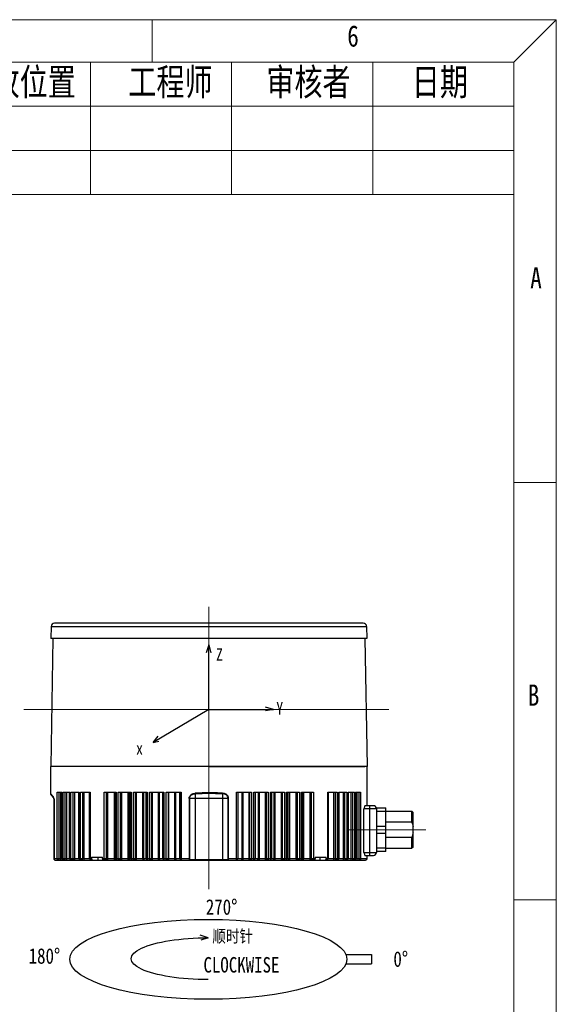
# Model space of a CAD drawing. Extents: x 636 to 1423, y -190 to 367.
# Tile 19 of 19: x 1250 to 1423, y 49 to 367. Entities that reach past the tile are written whole.
import ezdxf

# ---------------------------------------------------------------- set-up
doc = ezdxf.new("R2010")
doc.units = 0
doc.header["$LTSCALE"] = 23.1
doc.linetypes.add('点画线', pattern=[18, 12, -2, 2, -2])
doc.layers.get('0').update_dxf_attribs({"linetype": 'CONTINUOUS'})
for name, color, linetype in [('1_11', 7, 'CONTINUOUS'), ('1_2_1', 7, 'CONTINUOUS'), ('dim', 3, 'CONTINUOUS')]:
    doc.layers.add(name, color=color, linetype=linetype)
for name, color, linetype, lineweight in [('CDRAFT0', 7, 'CONTINUOUS', 50), ('中心线层', 1, '点画线', 18), ('标注线', 3, 'CONTINUOUS', 15), ('粗实线层', 7, 'CONTINUOUS', 35), ('粗实线层_1', 7, 'CONTINUOUS', 15)]:
    doc.layers.add(name, color=color, linetype=linetype, lineweight=lineweight)
doc.styles.get("Standard").update_dxf_attribs({"font": 'txt', "width": 0.8})

# ---------------------------------------------------------------- blocks, each defined once
blk = doc.blocks.new('*X3')
at = {"layer": 'CDRAFT0', "color": 6, "linetype": 'Continuous', "lineweight": 18}
for p, q in [((420, 297), (0, 297)), ((350.55, 297), (350.55, 289.68)), ((412.68, 289.68), (420, 297)), ((420, 0), (420, 297)), ((412.68, 289.68), (7.32, 289.68)), ((412.68, 7.32), (412.68, 289.68)), ((412.68, 217.42), (420, 217.42)), ((412.68, 145.68), (420, 145.68))]:
    blk.add_line(p, q, dxfattribs=at)
at = {"layer": 'CDRAFT0', "color": 6, "linetype": 'Continuous', "lineweight": 18, "char_height": 3.66, "width": 70.2762, "attachment_point": 1}
for s, insert in [('6', (384.08, 296.03)), ('A', (415.52, 254.45)), ('B', (415.1, 182.71))]:
    blk.add_mtext(s, dxfattribs=dict(at, insert=insert))
blk = doc.blocks.new('*X4')
at = {"layer": 'CDRAFT0', "color": 6, "linetype": 'Continuous', "lineweight": 18}
for p, q in [((0, 22.72), (188.85, 22.72)), ((116.14, 0), (116.14, 22.72)), ((140.38, 0), (140.38, 22.72)), ((164.62, 0), (164.62, 22.72)), ((188.85, 0), (188.85, 22.72)), ((188.85, 15.15), (0, 15.15)), ((188.85, 7.57), (0, 7.57)), ((188.85, 0), (0, 0))]:
    blk.add_line(p, q, dxfattribs=at)
at = {"layer": 'CDRAFT0', "color": 6, "linetype": 'Continuous', "lineweight": 18, "char_height": 4.638, "attachment_point": 1}
for s, insert, width in [('修改位置', (94.32, 21.66), 29.2371), ('工程师', (122.64, 21.66), 26.2134), ('审核者', (146.36, 21.66), 26.2134), ('日期', (171.34, 21.66), 26.2134)]:
    blk.add_mtext(s, dxfattribs=dict(at, insert=insert, width=width))
blk = doc.blocks.new('A$C0F3E0099')
at = {"layer": '粗实线层_1'}
for name, p in [('*X3', (0, 0)), ('*X4', (223.83, 266.96))]:
    blk.add_blockref(name, p, dxfattribs=at)

msp = doc.modelspace()

# ---------------------------------------------------------------- linework, layer by layer
at = {"color": 7, "linetype": 'Continuous'}
for p, q in [((1360.878, 172.143), (1261.415, 172.143)), ((1260.315, 171.062), (1260.247, 167.143)), ((1361.978, 171.062), (1362.047, 167.143)), ((1260.899, 167.143), (1260.18, 125.945)), ((1362.046, 167.143), (1260.248, 167.143)), ((1361.394, 167.142), (1362.113, 125.945)), ((1311.147, 125.945), (1361.347, 125.945))]:
    msp.add_line(p, q, dxfattribs=at)
at = {"color": 9, "linetype": 'Continuous'}
msp.add_line((1260.315, 171.062), (1361.978, 171.062), dxfattribs=at)
at = {"color": 7, "linetype": 'Continuous'}
for centre, start, end in [((1261.415, 171.043), 90, 179), ((1360.878, 171.043), 1, 90)]:
    msp.add_arc(centre, 1.1, start, end, dxfattribs=at)
at = {"layer": '1_11', "color": 7, "linetype": 'Continuous'}
for p, q in [((1365.147, 112.543), (1368.147, 112.543)), ((1365.147, 112.543), (1365.147, 112.293)), ((1368.147, 111.375), (1365.147, 111.375)), ((1368.147, 98.543), (1368.147, 112.543)), ((1368.147, 111.543), (1376.547, 111.543)), ((1376.947, 111.143), (1376.547, 111.543)), ((1376.547, 107.941), (1376.547, 111.543)), ((1376.947, 99.943), (1376.947, 111.143)), ((1376.547, 107.941), (1368.147, 107.941)), ((1365.147, 106.711), (1368.147, 106.711)), ((1365.147, 106.711), (1365.147, 104.375)), ((1368.147, 104.375), (1365.147, 104.375)), ((1368.147, 103.145), (1376.547, 103.145)), ((1376.547, 99.543), (1376.547, 103.145)), ((1365.147, 99.711), (1368.147, 99.711)), ((1368.147, 98.543), (1365.147, 98.543)), ((1368.147, 99.543), (1376.547, 99.543)), ((1376.947, 99.943), (1376.547, 99.543))]:
    msp.add_line(p, q, dxfattribs=at)
for points, knots in [([(1376.547, 107.941), (1376.633, 107.724), (1376.79, 107.282), (1376.903, 106.827), (1376.947, 106.597)], [0, 0, 0, 0, 0.5000229, 1, 1, 1, 1]), ([(1376.947, 104.49), (1376.925, 104.375), (1376.825, 103.917), (1376.677, 103.471), (1376.547, 103.145)], [0, 0, 0, 0, 0.250128, 1, 1, 1, 1])]:
    msp.add_open_spline(points, degree=3, knots=knots, dxfattribs=at)
at = {"layer": '1_2_1', "color": 7, "linetype": 'Continuous'}
for p, q in [((1260.147, 125.945), (1260.147, 117.138)), ((1362.147, 125.945), (1260.147, 125.945)), ((1362.147, 113.293), (1362.147, 125.945)), ((1262.253, 117.643), (1263.876, 117.643)), ((1263.84, 96.243), (1263.84, 117.643)), ((1264.184, 117.643), (1266.317, 117.643)), ((1266.256, 96.243), (1266.256, 117.643)), ((1266.706, 117.643), (1269.321, 117.643)), ((1269.231, 96.243), (1269.231, 117.643)), ((1269.787, 117.643), (1272.852, 117.643)), ((1272.727, 96.243), (1272.727, 117.643)), ((1277.464, 117.643), (1281.307, 117.643)), ((1281.099, 96.243), (1281.099, 117.643)), ((1281.964, 117.643), (1286.125, 117.643)), ((1285.87, 96.243), (1285.87, 117.643)), ((1286.83, 117.643), (1291.258, 117.643)), ((1290.953, 96.243), (1290.953, 117.643)), ((1292.003, 117.643), (1296.641, 117.643)), ((1296.284, 96.243), (1296.284, 117.643)), ((1297.416, 117.643), (1302.207, 117.643)), ((1320.086, 117.643), (1324.878, 117.643)), ((1325.652, 117.643), (1330.291, 117.643)), ((1326.01, 117.643), (1326.01, 96.243)), ((1331.035, 117.643), (1335.463, 117.643)), ((1331.34, 117.643), (1331.34, 96.243)), ((1336.168, 117.643), (1340.329, 117.643)), ((1336.423, 117.643), (1336.423, 96.243)), ((1340.986, 117.643), (1344.829, 117.643)), ((1341.194, 117.643), (1341.194, 96.243)), ((1349.442, 117.643), (1352.506, 117.643)), ((1349.566, 117.643), (1349.566, 96.243)), ((1352.972, 117.643), (1355.587, 117.643)), ((1353.062, 117.643), (1353.062, 96.243)), ((1355.976, 117.643), (1358.109, 117.643)), ((1356.037, 117.643), (1356.037, 96.243)), ((1358.417, 117.643), (1360.04, 117.643)), ((1358.454, 117.643), (1358.454, 96.243)), ((1261.343, 95.943), (1261.343, 114.643)), ((1304.804, 115.643), (1304.804, 96.243)), ((1304.934, 115.643), (1304.934, 96.22)), ((1317.36, 96.22), (1317.36, 115.643)), ((1317.489, 96.243), (1317.489, 115.643)), ((1364.147, 113.293), (1361.481, 113.293)), ((1365.147, 112.293), (1365.147, 106.711)), ((1365.147, 104.375), (1365.147, 98.243)), ((1261.543, 95.743), (1296.654, 95.743)), ((1273.36, 96.743), (1273.36, 96.243)), ((1273.36, 96.743), (1276.895, 96.743)), ((1276.895, 96.243), (1276.895, 96.743)), ((1296.784, 95.743), (1302.281, 95.743)), ((1302.288, 95.743), (1320.006, 95.743)), ((1320.012, 95.743), (1361.646, 95.743)), ((1345.398, 96.743), (1348.933, 96.743)), ((1345.398, 96.743), (1345.398, 96.243)), ((1348.933, 96.243), (1348.933, 96.743)), ((1361.481, 97.243), (1364.147, 97.243)), ((1362.147, 96.243), (1362.147, 97.243))]:
    msp.add_line(p, q, dxfattribs=at)
at = {"layer": '1_2_1', "color": 9, "linetype": 'Continuous'}
for p, q in [((1262.253, 96.243), (1262.253, 117.643)), ((1262.778, 117.643), (1262.778, 96.243)), ((1263.442, 96.243), (1263.442, 117.643)), ((1263.876, 117.643), (1263.876, 96.243)), ((1264.184, 96.243), (1264.184, 117.643)), ((1264.746, 117.643), (1264.746, 96.243)), ((1265.399, 96.243), (1265.399, 117.643)), ((1266.317, 117.643), (1266.317, 96.243)), ((1266.706, 96.243), (1266.706, 117.643)), ((1267.298, 117.643), (1267.298, 96.243)), ((1267.932, 96.243), (1267.932, 117.643)), ((1269.321, 117.643), (1269.321, 96.243)), ((1269.787, 96.243), (1269.787, 117.643)), ((1270.401, 117.643), (1270.401, 96.243)), ((1271.007, 96.243), (1271.007, 117.643)), ((1272.852, 117.643), (1272.852, 96.243)), ((1277.464, 96.243), (1277.464, 117.643)), ((1278.098, 117.643), (1278.098, 96.243)), ((1278.628, 96.243), (1278.628, 117.643)), ((1280.597, 117.643), (1280.597, 96.243)), ((1280.963, 96.243), (1280.963, 117.643)), ((1281.307, 117.643), (1281.307, 96.243)), ((1281.964, 96.243), (1281.964, 117.643)), ((1282.596, 117.643), (1282.596, 96.243)), ((1283.077, 96.243), (1283.077, 117.643)), ((1285.037, 117.643), (1285.037, 96.243)), ((1285.433, 96.243), (1285.433, 117.643)), ((1286.125, 117.643), (1286.125, 96.243)), ((1286.83, 96.243), (1286.83, 117.643)), ((1287.453, 117.643), (1287.453, 96.243)), ((1287.88, 96.243), (1287.88, 117.643)), ((1289.804, 117.643), (1289.804, 96.243)), ((1290.226, 96.243), (1290.226, 117.643)), ((1291.258, 117.643), (1291.258, 96.243)), ((1292.003, 96.243), (1292.003, 117.643)), ((1292.608, 117.643), (1292.608, 96.243)), ((1292.974, 96.243), (1292.974, 117.643)), ((1294.84, 117.643), (1294.84, 96.243)), ((1295.282, 96.243), (1295.282, 117.643)), ((1296.641, 117.643), (1296.641, 96.243)), ((1297.416, 96.243), (1297.416, 117.643)), ((1297.996, 117.643), (1297.996, 96.243)), ((1298.298, 96.243), (1298.298, 117.643)), ((1300.081, 117.643), (1300.081, 96.243)), ((1300.537, 96.243), (1300.537, 117.643)), ((1301.781, 117.643), (1301.781, 96.243)), ((1301.795, 96.243), (1301.795, 117.643)), ((1302.207, 117.643), (1302.207, 96.243)), ((1320.086, 96.243), (1320.086, 117.643)), ((1320.499, 117.643), (1320.499, 96.243)), ((1321.755, 117.643), (1321.755, 96.243)), ((1322.212, 96.243), (1322.212, 117.643)), ((1323.995, 117.643), (1323.995, 96.243)), ((1324.297, 96.243), (1324.297, 117.643)), ((1324.878, 117.643), (1324.878, 96.243)), ((1325.652, 96.243), (1325.652, 117.643)), ((1327.011, 117.643), (1327.011, 96.243)), ((1327.453, 96.243), (1327.453, 117.643)), ((1329.319, 117.643), (1329.319, 96.243)), ((1329.685, 96.243), (1329.685, 117.643)), ((1330.291, 117.643), (1330.291, 96.243)), ((1331.035, 96.243), (1331.035, 117.643)), ((1332.067, 117.643), (1332.067, 96.243)), ((1332.489, 96.243), (1332.489, 117.643)), ((1334.414, 117.643), (1334.414, 96.243)), ((1334.84, 96.243), (1334.84, 117.643)), ((1335.463, 117.643), (1335.463, 96.243)), ((1336.168, 96.243), (1336.168, 117.643)), ((1336.86, 117.643), (1336.86, 96.243)), ((1337.257, 96.243), (1337.257, 117.643)), ((1339.216, 117.643), (1339.216, 96.243)), ((1339.697, 96.243), (1339.697, 117.643)), ((1340.329, 117.643), (1340.329, 96.243)), ((1340.986, 96.243), (1340.986, 117.643)), ((1341.329, 117.643), (1341.329, 96.243)), ((1341.696, 96.243), (1341.696, 117.643)), ((1343.665, 117.643), (1343.665, 96.243)), ((1344.195, 96.243), (1344.195, 117.643)), ((1344.829, 117.643), (1344.829, 96.243)), ((1349.442, 96.243), (1349.442, 117.643)), ((1351.286, 117.643), (1351.286, 96.243)), ((1351.893, 96.243), (1351.893, 117.643)), ((1352.506, 117.643), (1352.506, 96.243)), ((1352.972, 96.243), (1352.972, 117.643)), ((1354.362, 117.643), (1354.362, 96.243)), ((1354.996, 96.243), (1354.996, 117.643)), ((1355.587, 117.643), (1355.587, 96.243)), ((1355.976, 96.243), (1355.976, 117.643)), ((1356.894, 117.643), (1356.894, 96.243)), ((1357.547, 96.243), (1357.547, 117.643)), ((1358.109, 117.643), (1358.109, 96.243)), ((1358.417, 96.243), (1358.417, 117.643)), ((1358.851, 117.643), (1358.851, 96.243)), ((1359.515, 96.243), (1359.515, 117.643)), ((1360.04, 117.643), (1360.04, 96.243)), ((1261.348, 114.643), (1261.343, 114.643)), ((1261.348, 114.643), (1261.348, 96.243)), ((1317.489, 115.643), (1304.804, 115.643)), ((1306.782, 117.153), (1306.782, 95.743)), ((1315.512, 117.153), (1315.512, 95.743)), ((1365.147, 112.293), (1361.103, 112.293)), ((1361.103, 98.243), (1361.103, 112.293)), ((1362.973, 98.243), (1362.973, 112.293)), ((1261.348, 96.243), (1273.36, 96.243)), ((1275.438, 95.743), (1275.438, 96.743)), ((1276.895, 96.243), (1304.804, 96.243)), ((1305.379, 95.943), (1316.914, 95.943)), ((1317.489, 96.243), (1320.499, 96.243)), ((1320.512, 96.243), (1345.398, 96.243)), ((1346.856, 96.743), (1346.856, 95.743)), ((1348.933, 96.243), (1362.147, 96.243)), ((1361.103, 98.243), (1365.147, 98.243))]:
    msp.add_line(p, q, dxfattribs=at)
at = {"layer": '1_2_1', "color": 7, "linetype": 'Continuous'}
msp.add_lwpolyline([(1260.147, 117.138), (1260.147, 117.132), (1260.157, 117.074), (1260.186, 117.019), (1260.222, 116.982)], dxfattribs=at)
for centre, radius, start, end in [((1258.343, 114.643), 3, 0, 51.23161), ((1364.147, 112.293), 1, 0, 90), ((1261.543, 95.943), 0.2, 180, 270), ((1264.34, 96.243), 0.5, 180, 270), ((1266.756, 96.243), 0.5, 180, 270), ((1269.731, 96.243), 0.5, 180, 270), ((1273.227, 96.243), 0.5, 180, 270), ((1281.599, 96.243), 0.5, 180, 270), ((1286.37, 96.243), 0.5, 180, 270), ((1291.453, 96.243), 0.5, 180, 270), ((1296.784, 96.243), 0.5, 180, 270), ((1319.999, 96.243), 0.5, 270.00653, 0.00653), ((1325.51, 96.243), 0.5, 270, 0), ((1330.84, 96.243), 0.5, 270, 0), ((1335.923, 96.243), 0.5, 270, 0), ((1340.694, 96.243), 0.5, 270, 0), ((1349.066, 96.243), 0.5, 270, 0), ((1352.562, 96.243), 0.5, 270, 0), ((1355.537, 96.243), 0.5, 270, 0), ((1357.954, 96.243), 0.5, 270, 0), ((1361.647, 96.243), 0.5, 270, 0), ((1364.147, 98.243), 1, 270, 0)]:
    msp.add_arc(centre, radius, start, end, dxfattribs=at)
at = {"layer": '1_2_1', "color": 9, "linetype": 'Continuous'}
for centre, radius, start, end in [((1262.611, 96.244), 1.263, 180.05472, 181.92343), ((1302.281, 96.243), 0.5, 179.99656, 269.98972), ((1302.295, 96.243), 0.5, 179.99347, 269.99346), ((1320.012, 96.243), 0.5, 270.00653, 0.00653)]:
    msp.add_arc(centre, radius, start, end, dxfattribs=at)
at = {"layer": '1_2_1', "color": 7, "linetype": 'Continuous'}
for points, knots in [([(1315.529, 117.305), (1314.801, 117.357), (1313.341, 117.439), (1310.417, 117.496), (1308.223, 117.41), (1306.765, 117.305)], [0, 0, 0, 0, 0.2497851, 0.5000402, 1, 1, 1, 1]), ([(1317.489, 115.643), (1317.489, 115.761), (1317.455, 115.998), (1317.323, 116.33), (1317.118, 116.622), (1316.851, 116.857), (1316.55, 117.044), (1316.117, 117.231), (1315.764, 117.294), (1315.529, 117.305)], [0, 0, 0, 0, 0.1253117, 0.2509693, 0.3758822, 0.5008728, 0.6259821, 0.7507784, 1, 1, 1, 1]), ([(1361.481, 113.293), (1361.463, 113.293), (1361.435, 113.272), (1361.407, 113.236), (1361.372, 113.179), (1361.332, 113.087), (1361.267, 112.903), (1361.192, 112.635), (1361.134, 112.411), (1361.103, 112.293)], [0, 0, 0, 0, 0.0498823, 0.0851794, 0.1278189, 0.2334013, 0.3617126, 0.6648896, 1, 1, 1, 1]), ([(1273.714, 95.743), (1273.667, 95.743), (1273.566, 95.773), (1273.451, 95.89), (1273.377, 96.053), (1273.36, 96.178), (1273.36, 96.243)], [0, 0, 0, 0, 0.2094992, 0.4446414, 0.711975, 1, 1, 1, 1]), ([(1276.895, 96.243), (1276.895, 96.178), (1276.912, 96.053), (1276.986, 95.89), (1277.102, 95.773), (1277.202, 95.743), (1277.249, 95.743)], [0, 0, 0, 0, 0.2880251, 0.5553587, 0.7905008, 1, 1, 1, 1]), ([(1345.044, 95.743), (1345.091, 95.743), (1345.191, 95.773), (1345.307, 95.89), (1345.381, 96.053), (1345.398, 96.178), (1345.398, 96.243)], [0, 0, 0, 0, 0.2094992, 0.4446414, 0.711975, 1, 1, 1, 1]), ([(1348.933, 96.243), (1348.933, 96.178), (1348.917, 96.053), (1348.842, 95.89), (1348.727, 95.773), (1348.626, 95.743), (1348.579, 95.743)], [0, 0, 0, 0, 0.2880251, 0.5553587, 0.7905008, 1, 1, 1, 1]), ([(1361.103, 98.243), (1361.134, 98.125), (1361.192, 97.901), (1361.267, 97.633), (1361.332, 97.449), (1361.372, 97.357), (1361.407, 97.3), (1361.435, 97.264), (1361.463, 97.243), (1361.481, 97.243)], [0, 0, 0, 0, 0.3351086, 0.6382812, 0.7665936, 0.8721753, 0.9148173, 0.9501167, 1, 1, 1, 1])]:
    msp.add_open_spline(points, degree=3, knots=knots, dxfattribs=at)
at = {"layer": '1_2_1', "color": 9, "linetype": 'Continuous'}
for points, knots in [([(1260.147, 117.138), (1260.147, 117.138), (1260.149, 117.137), (1260.151, 117.135), (1260.157, 117.131), (1260.164, 117.126), (1260.173, 117.119), (1260.19, 117.106), (1260.216, 117.085), (1260.254, 117.052), (1260.3, 117.011), (1260.354, 116.96), (1260.392, 116.922), (1260.412, 116.901)], [0, 0, 0, 0, 0.0035952, 0.0141649, 0.0319136, 0.0570504, 0.0897809, 0.1302846, 0.2353257, 0.3735321, 0.5461165, 0.7544406, 1, 1, 1, 1]), ([(1260.412, 116.901), (1260.431, 116.882), (1260.519, 116.79), (1260.604, 116.695), (1260.665, 116.617)], [0, 0, 0, 0, 0.2107864, 1, 1, 1, 1]), ([(1260.665, 116.617), (1260.726, 116.54), (1260.855, 116.356), (1261.007, 116.089), (1261.133, 115.808), (1261.209, 115.581), (1261.272, 115.36), (1261.31, 115.152), (1261.341, 114.91), (1261.349, 114.735), (1261.348, 114.643)], [0, 0, 0, 0, 0.1375263, 0.3172365, 0.4315313, 0.5721701, 0.6547608, 0.7544707, 0.8699019, 1, 1, 1, 1]), ([(1304.804, 115.643), (1304.8, 115.761), (1304.839, 115.998), (1304.97, 116.33), (1305.178, 116.621), (1305.441, 116.86), (1305.741, 117.049), (1306.179, 117.227), (1306.532, 117.278), (1306.765, 117.305)], [0, 0, 0, 0, 0.1253, 0.2508319, 0.375723, 0.5008453, 0.6257859, 0.750605, 1, 1, 1, 1]), ([(1304.935, 115.643), (1304.931, 115.752), (1304.967, 115.973), (1305.096, 116.278), (1305.293, 116.545), (1305.543, 116.761), (1305.829, 116.925), (1306.134, 117.048), (1306.456, 117.117), (1306.673, 117.142), (1306.782, 117.154)], [0, 0, 0, 0, 0.1251786, 0.2504935, 0.3754826, 0.5003965, 0.6255011, 0.7503267, 0.8751896, 1, 1, 1, 1]), ([(1306.782, 117.153), (1306.78, 117.164), (1306.773, 117.214), (1306.768, 117.265), (1306.765, 117.305)], [0, 0, 0, 0, 0.2081804, 1, 1, 1, 1]), ([(1306.782, 117.153), (1308.232, 117.252), (1311.145, 117.32), (1314.058, 117.252), (1315.512, 117.153)], [0, 0, 0, 0, 0.4994638, 1, 1, 1, 1]), ([(1315.512, 117.153), (1315.514, 117.164), (1315.521, 117.214), (1315.526, 117.265), (1315.529, 117.305)], [0, 0, 0, 0, 0.2082384, 1, 1, 1, 1]), ([(1317.358, 115.643), (1317.359, 115.86), (1317.231, 116.301), (1316.842, 116.705), (1316.465, 116.927), (1316.056, 117.084), (1315.729, 117.14), (1315.512, 117.153)], [0, 0, 0, 0, 0.2492757, 0.498926, 0.6243093, 0.7496693, 1, 1, 1, 1]), ([(1362.973, 112.293), (1362.973, 112.416), (1362.976, 112.598), (1362.987, 112.834), (1362.998, 112.991), (1363.01, 113.117), (1363.026, 113.212), (1363.039, 113.264), (1363.054, 113.293), (1363.062, 113.293)], [0, 0, 0, 0, 0.3638449, 0.5409993, 0.6994932, 0.8283204, 0.9216766, 0.9769492, 1, 1, 1, 1]), ([(1261.343, 96.243), (1261.343, 96.243), (1261.346, 96.242), (1261.347, 96.243), (1261.348, 96.243)], [0, 0, 0, 0, 0.2506723, 1, 1, 1, 1]), ([(1261.543, 95.743), (1261.525, 95.743), (1261.482, 95.76), (1261.427, 95.83), (1261.368, 95.978), (1261.351, 96.112), (1261.348, 96.202)], [0, 0, 0, 0, 0.1009551, 0.2466771, 0.4911847, 1, 1, 1, 1]), ([(1262.732, 95.743), (1262.67, 95.743), (1262.543, 95.769), (1262.383, 95.881), (1262.277, 96.048), (1262.253, 96.178), (1262.253, 96.243)], [0, 0, 0, 0, 0.245111, 0.4931141, 0.7451503, 1, 1, 1, 1]), ([(1262.778, 96.243), (1262.778, 96.179), (1262.776, 96.086), (1262.771, 95.969), (1262.765, 95.894), (1262.759, 95.833), (1262.751, 95.786), (1262.745, 95.759), (1262.737, 95.743), (1262.732, 95.743)], [0, 0, 0, 0, 0.3780922, 0.5491488, 0.6991955, 0.822726, 0.9154179, 0.9740852, 1, 1, 1, 1]), ([(1263.397, 95.743), (1263.401, 95.743), (1263.409, 95.759), (1263.415, 95.786), (1263.423, 95.833), (1263.43, 95.894), (1263.435, 95.969), (1263.441, 96.086), (1263.442, 96.179), (1263.442, 96.243)], [0, 0, 0, 0, 0.0259148, 0.0845821, 0.1772739, 0.3008043, 0.4508506, 0.6219073, 1, 1, 1, 1]), ([(1263.876, 96.243), (1263.876, 96.178), (1263.899, 96.049), (1263.969, 95.936), (1264.012, 95.889)], [0, 0, 0, 0, 0.5048859, 1, 1, 1, 1]), ([(1264.012, 95.889), (1264.054, 95.844), (1264.155, 95.77), (1264.279, 95.743), (1264.34, 95.743)], [0, 0, 0, 0, 0.5053951, 1, 1, 1, 1]), ([(1264.645, 95.743), (1264.585, 95.743), (1264.462, 95.77), (1264.309, 95.883), (1264.208, 96.049), (1264.184, 96.178), (1264.184, 96.243)], [0, 0, 0, 0, 0.2404102, 0.4865464, 0.7405602, 1, 1, 1, 1]), ([(1264.746, 96.243), (1264.746, 96.179), (1264.743, 96.086), (1264.73, 95.968), (1264.718, 95.893), (1264.704, 95.832), (1264.687, 95.785), (1264.67, 95.754), (1264.652, 95.743), (1264.645, 95.743)], [0, 0, 0, 0, 0.3648761, 0.5306123, 0.6768908, 0.798841, 0.8930538, 0.9582194, 1, 1, 1, 1]), ([(1265.298, 95.743), (1265.305, 95.743), (1265.323, 95.754), (1265.34, 95.785), (1265.357, 95.832), (1265.371, 95.893), (1265.383, 95.968), (1265.396, 96.086), (1265.399, 96.179), (1265.399, 96.243)], [0, 0, 0, 0, 0.0417806, 0.1069463, 0.2011589, 0.3231089, 0.4693871, 0.6351233, 1, 1, 1, 1]), ([(1266.317, 96.243), (1266.317, 96.178), (1266.339, 96.05), (1266.404, 95.937), (1266.445, 95.889)], [0, 0, 0, 0, 0.5080069, 1, 1, 1, 1]), ([(1266.445, 95.889), (1266.485, 95.845), (1266.58, 95.77), (1266.699, 95.743), (1266.756, 95.743)], [0, 0, 0, 0, 0.5094721, 1, 1, 1, 1]), ([(1267.142, 95.743), (1267.085, 95.743), (1266.967, 95.77), (1266.823, 95.884), (1266.728, 96.05), (1266.706, 96.178), (1266.706, 96.243)], [0, 0, 0, 0, 0.2339408, 0.4775943, 0.7343574, 1, 1, 1, 1]), ([(1267.298, 96.243), (1267.298, 96.179), (1267.292, 96.086), (1267.273, 95.968), (1267.255, 95.893), (1267.231, 95.83), (1267.202, 95.776), (1267.166, 95.743), (1267.142, 95.743)], [0, 0, 0, 0, 0.3497965, 0.5097513, 0.6523594, 0.7736024, 0.8711939, 1, 1, 1, 1]), ([(1267.776, 95.743), (1267.8, 95.743), (1267.836, 95.776), (1267.865, 95.83), (1267.889, 95.893), (1267.907, 95.968), (1267.926, 96.086), (1267.932, 96.179), (1267.932, 96.243)], [0, 0, 0, 0, 0.1288062, 0.2263975, 0.3476403, 0.4902481, 0.650203, 1, 1, 1, 1]), ([(1269.321, 96.243), (1269.321, 96.178), (1269.341, 96.051), (1269.402, 95.937), (1269.441, 95.889)], [0, 0, 0, 0, 0.5117481, 1, 1, 1, 1]), ([(1269.441, 95.889), (1269.478, 95.845), (1269.565, 95.771), (1269.677, 95.743), (1269.731, 95.743)], [0, 0, 0, 0, 0.5151992, 1, 1, 1, 1]), ([(1270.193, 95.743), (1270.14, 95.743), (1270.028, 95.771), (1269.894, 95.886), (1269.807, 96.051), (1269.787, 96.178), (1269.787, 96.243)], [0, 0, 0, 0, 0.2254965, 0.4660621, 0.7264543, 1, 1, 1, 1]), ([(1270.401, 96.243), (1270.401, 96.179), (1270.394, 96.086), (1270.367, 95.967), (1270.33, 95.852), (1270.262, 95.743), (1270.193, 95.743)], [0, 0, 0, 0, 0.3380542, 0.4940292, 0.6349046, 1, 1, 1, 1]), ([(1270.8, 95.743), (1270.869, 95.743), (1270.937, 95.852), (1270.974, 95.967), (1271, 96.086), (1271.007, 96.179), (1271.007, 96.243)], [0, 0, 0, 0, 0.3650952, 0.5059703, 0.6619453, 1, 1, 1, 1]), ([(1272.852, 96.243), (1272.852, 96.21), (1272.861, 96.086), (1272.906, 95.963), (1272.962, 95.889)], [0, 0, 0, 0, 0.2612396, 1, 1, 1, 1]), ([(1272.962, 95.889), (1272.994, 95.846), (1273.072, 95.772), (1273.178, 95.743), (1273.227, 95.743)], [0, 0, 0, 0, 0.523122, 1, 1, 1, 1]), ([(1277.795, 95.743), (1277.751, 95.743), (1277.655, 95.775), (1277.548, 95.892), (1277.48, 96.055), (1277.464, 96.179), (1277.464, 96.243)], [0, 0, 0, 0, 0.2015944, 0.4343803, 0.7052131, 1, 1, 1, 1]), ([(1278.098, 96.243), (1278.098, 96.179), (1278.084, 96.056), (1278.022, 95.894), (1277.925, 95.776), (1277.835, 95.743), (1277.795, 95.743)], [0, 0, 0, 0, 0.3027984, 0.5778241, 0.8079187, 1, 1, 1, 1]), ([(1278.325, 95.743), (1278.365, 95.743), (1278.456, 95.776), (1278.552, 95.894), (1278.614, 96.056), (1278.628, 96.179), (1278.628, 96.243)], [0, 0, 0, 0, 0.1920813, 0.4221757, 0.6972011, 1, 1, 1, 1]), ([(1280.597, 96.243), (1280.597, 96.179), (1280.612, 96.055), (1280.676, 95.893), (1280.776, 95.776), (1280.867, 95.743), (1280.909, 95.743)], [0, 0, 0, 0, 0.300323, 0.574038, 0.8049478, 1, 1, 1, 1]), ([(1281.055, 95.889), (1281.04, 95.913), (1280.984, 96.023), (1280.963, 96.149), (1280.963, 96.243)], [0, 0, 0, 0, 0.2312805, 1, 1, 1, 1]), ([(1281.275, 95.743), (1281.233, 95.743), (1281.142, 95.776), (1281.081, 95.847), (1281.055, 95.889)], [0, 0, 0, 0, 0.4579099, 1, 1, 1, 1]), ([(1281.307, 96.243), (1281.307, 96.179), (1281.32, 96.056), (1281.38, 95.895), (1281.472, 95.777), (1281.56, 95.743), (1281.599, 95.743)], [0, 0, 0, 0, 0.3061978, 0.5830434, 0.8120438, 1, 1, 1, 1]), ([(1282.25, 95.743), (1282.211, 95.743), (1282.125, 95.777), (1282.035, 95.895), (1281.977, 96.056), (1281.964, 96.179), (1281.964, 96.243)], [0, 0, 0, 0, 0.1855065, 0.4138782, 0.6918049, 1, 1, 1, 1]), ([(1282.596, 96.243), (1282.596, 96.179), (1282.58, 96.054), (1282.507, 95.89), (1282.395, 95.774), (1282.296, 95.743), (1282.25, 95.743)], [0, 0, 0, 0, 0.2901022, 0.558548, 0.7929751, 1, 1, 1, 1]), ([(1282.731, 95.743), (1282.777, 95.743), (1282.876, 95.774), (1282.989, 95.89), (1283.061, 96.054), (1283.077, 96.179), (1283.077, 96.243)], [0, 0, 0, 0, 0.207025, 0.4414518, 0.7098973, 1, 1, 1, 1]), ([(1285.037, 96.243), (1285.037, 96.179), (1285.049, 96.057), (1285.095, 95.916), (1285.151, 95.828), (1285.208, 95.768), (1285.266, 95.743), (1285.303, 95.743)], [0, 0, 0, 0, 0.3141167, 0.5951686, 0.7160756, 0.8225724, 1, 1, 1, 1]), ([(1285.699, 95.743), (1285.663, 95.743), (1285.605, 95.768), (1285.548, 95.828), (1285.492, 95.916), (1285.445, 96.057), (1285.433, 96.179), (1285.433, 96.243)], [0, 0, 0, 0, 0.1774276, 0.2839244, 0.4048314, 0.6858833, 1, 1, 1, 1]), ([(1286.125, 96.243), (1286.125, 96.179), (1286.136, 96.058), (1286.179, 95.917), (1286.231, 95.829), (1286.282, 95.769), (1286.337, 95.743), (1286.37, 95.743)], [0, 0, 0, 0, 0.3207305, 0.605517, 0.7263052, 0.8310061, 1, 1, 1, 1]), ([(1287.069, 95.743), (1287.036, 95.743), (1286.983, 95.77), (1286.933, 95.829), (1286.882, 95.917), (1286.841, 96.058), (1286.83, 96.179), (1286.83, 96.243)], [0, 0, 0, 0, 0.1661014, 0.2702097, 0.3909754, 0.6770413, 1, 1, 1, 1]), ([(1287.453, 96.243), (1287.453, 96.178), (1287.434, 96.052), (1287.353, 95.888), (1287.226, 95.772), (1287.119, 95.743), (1287.069, 95.743)], [0, 0, 0, 0, 0.2792758, 0.542387, 0.7807736, 1, 1, 1, 1]), ([(1287.495, 95.743), (1287.546, 95.743), (1287.653, 95.772), (1287.78, 95.888), (1287.861, 96.052), (1287.88, 96.178), (1287.88, 96.243)], [0, 0, 0, 0, 0.2192265, 0.4576127, 0.7207238, 1, 1, 1, 1]), ([(1289.804, 96.243), (1289.804, 96.179), (1289.811, 96.085), (1289.839, 95.967), (1289.878, 95.851), (1289.95, 95.743), (1290.021, 95.743)], [0, 0, 0, 0, 0.3349959, 0.4898454, 0.6300689, 1, 1, 1, 1]), ([(1290.443, 95.743), (1290.372, 95.743), (1290.3, 95.851), (1290.261, 95.967), (1290.233, 96.085), (1290.226, 96.179), (1290.226, 96.243)], [0, 0, 0, 0, 0.3699311, 0.5101546, 0.6650041, 1, 1, 1, 1]), ([(1291.258, 96.243), (1291.258, 96.179), (1291.267, 96.059), (1291.3, 95.919), (1291.341, 95.83), (1291.374, 95.782), (1291.411, 95.751), (1291.44, 95.743), (1291.453, 95.743)], [0, 0, 0, 0, 0.3360278, 0.6295287, 0.7499949, 0.8502092, 0.931426, 1, 1, 1, 1]), ([(1292.19, 95.743), (1292.163, 95.743), (1292.12, 95.773), (1292.083, 95.83), (1292.043, 95.919), (1292.011, 96.059), (1292.003, 96.179), (1292.003, 96.243)], [0, 0, 0, 0, 0.1438094, 0.2437705, 0.3646677, 0.6605391, 1, 1, 1, 1]), ([(1292.608, 96.243), (1292.608, 96.178), (1292.587, 96.051), (1292.497, 95.885), (1292.359, 95.771), (1292.245, 95.743), (1292.19, 95.743)], [0, 0, 0, 0, 0.2702845, 0.5291625, 0.7709916, 1, 1, 1, 1]), ([(1292.557, 95.743), (1292.612, 95.743), (1292.726, 95.771), (1292.864, 95.885), (1292.954, 96.051), (1292.975, 96.178), (1292.975, 96.243)], [0, 0, 0, 0, 0.2290085, 0.4708373, 0.729715, 1, 1, 1, 1]), ([(1294.84, 96.243), (1294.84, 96.179), (1294.847, 96.06), (1294.875, 95.92), (1294.91, 95.83), (1294.942, 95.775), (1294.98, 95.743), (1295.005, 95.743)], [0, 0, 0, 0, 0.3467639, 0.647162, 0.7682985, 0.866592, 1, 1, 1, 1]), ([(1295.447, 95.743), (1295.422, 95.743), (1295.384, 95.775), (1295.352, 95.83), (1295.317, 95.92), (1295.289, 96.06), (1295.282, 96.179), (1295.282, 96.243)], [0, 0, 0, 0, 0.133408, 0.2317015, 0.352838, 0.6532361, 1, 1, 1, 1]), ([(1296.641, 96.243), (1296.641, 96.179), (1296.648, 96.06), (1296.671, 95.921), (1296.702, 95.831), (1296.728, 95.777), (1296.761, 95.743), (1296.784, 95.743)], [0, 0, 0, 0, 0.354038, 0.659061, 0.7805571, 0.8773195, 1, 1, 1, 1]), ([(1297.55, 95.743), (1297.529, 95.743), (1297.497, 95.778), (1297.473, 95.831), (1297.444, 95.921), (1297.422, 96.06), (1297.416, 96.179), (1297.416, 96.243)], [0, 0, 0, 0, 0.119129, 0.2154278, 0.3370676, 0.6436107, 1, 1, 1, 1]), ([(1297.996, 96.243), (1297.996, 96.178), (1297.974, 96.049), (1297.876, 95.884), (1297.728, 95.77), (1297.608, 95.743), (1297.55, 95.743)], [0, 0, 0, 0, 0.2630492, 0.5186525, 0.7633382, 1, 1, 1, 1]), ([(1297.852, 95.743), (1297.91, 95.743), (1298.03, 95.77), (1298.178, 95.884), (1298.275, 96.049), (1298.298, 96.178), (1298.298, 96.243)], [0, 0, 0, 0, 0.2366618, 0.4813473, 0.7369504, 1, 1, 1, 1]), ([(1300.081, 96.243), (1300.081, 96.179), (1300.085, 96.086), (1300.098, 95.968), (1300.111, 95.894), (1300.128, 95.831), (1300.147, 95.78), (1300.173, 95.743), (1300.192, 95.743)], [0, 0, 0, 0, 0.3633041, 0.5284979, 0.6745294, 0.7966598, 0.8916723, 1, 1, 1, 1]), ([(1300.649, 95.743), (1300.63, 95.743), (1300.604, 95.78), (1300.585, 95.831), (1300.568, 95.894), (1300.555, 95.968), (1300.541, 96.086), (1300.537, 96.179), (1300.537, 96.243)], [0, 0, 0, 0, 0.1083277, 0.2033402, 0.3254706, 0.4715021, 0.6366959, 1, 1, 1, 1]), ([(1302.207, 96.243), (1302.207, 96.179), (1302.211, 96.061), (1302.227, 95.906), (1302.25, 95.805), (1302.272, 95.755), (1302.288, 95.743), (1302.295, 95.743)], [0, 0, 0, 0, 0.3686969, 0.6832085, 0.8989944, 0.9622632, 1, 1, 1, 1]), ([(1304.803, 96.243), (1304.803, 96.168), (1304.83, 96.025), (1304.95, 95.854), (1305.117, 95.76), (1305.239, 95.743), (1305.299, 95.743)], [0, 0, 0, 0, 0.284975, 0.5392469, 0.7706289, 1, 1, 1, 1]), ([(1304.804, 96.244), (1304.816, 96.243), (1304.839, 96.242), (1304.873, 96.246), (1304.907, 96.241), (1304.925, 96.227), (1304.934, 96.22)], [0, 0, 0, 0, 0.258455, 0.5167457, 0.7598471, 1, 1, 1, 1]), ([(1304.934, 96.22), (1304.938, 96.171), (1304.982, 96.076), (1305.102, 95.991), (1305.238, 95.95), (1305.332, 95.943), (1305.379, 95.943)], [0, 0, 0, 0, 0.2607145, 0.50808, 0.7524859, 1, 1, 1, 1]), ([(1305.379, 95.943), (1305.379, 95.917), (1305.375, 95.868), (1305.359, 95.8), (1305.326, 95.743), (1305.299, 95.743)], [0, 0, 0, 0, 0.3407345, 0.6395168, 1, 1, 1, 1]), ([(1316.914, 95.943), (1316.962, 95.943), (1317.056, 95.95), (1317.192, 95.991), (1317.312, 96.076), (1317.355, 96.171), (1317.36, 96.22)], [0, 0, 0, 0, 0.2475811, 0.4920047, 0.7392408, 1, 1, 1, 1]), ([(1316.914, 95.943), (1316.914, 95.917), (1316.919, 95.868), (1316.934, 95.8), (1316.967, 95.743), (1316.994, 95.743)], [0, 0, 0, 0, 0.3407346, 0.6395168, 1, 1, 1, 1]), ([(1316.994, 95.743), (1317.054, 95.743), (1317.176, 95.76), (1317.344, 95.854), (1317.463, 96.025), (1317.49, 96.168), (1317.49, 96.243)], [0, 0, 0, 0, 0.2294205, 0.460762, 0.7148585, 1, 1, 1, 1]), ([(1317.36, 96.22), (1317.368, 96.228), (1317.386, 96.241), (1317.42, 96.246), (1317.454, 96.242), (1317.478, 96.243), (1317.489, 96.243)], [0, 0, 0, 0, 0.2402052, 0.4833106, 0.7416326, 1, 1, 1, 1]), ([(1319.999, 95.743), (1320.005, 95.743), (1320.021, 95.755), (1320.044, 95.805), (1320.066, 95.906), (1320.082, 96.061), (1320.086, 96.179), (1320.086, 96.243)], [0, 0, 0, 0, 0.0377368, 0.1010056, 0.3167915, 0.6313031, 1, 1, 1, 1]), ([(1321.644, 95.743), (1321.663, 95.743), (1321.69, 95.78), (1321.709, 95.831), (1321.725, 95.894), (1321.739, 95.968), (1321.752, 96.086), (1321.756, 96.179), (1321.755, 96.243)], [0, 0, 0, 0, 0.1094254, 0.2043632, 0.3263307, 0.4721983, 0.637187, 1, 1, 1, 1]), ([(1322.101, 95.743), (1322.12, 95.743), (1322.146, 95.78), (1322.165, 95.831), (1322.182, 95.894), (1322.195, 95.968), (1322.209, 96.086), (1322.212, 96.179), (1322.212, 96.243)], [0, 0, 0, 0, 0.1083277, 0.2033402, 0.3254707, 0.4715022, 0.6366959, 1, 1, 1, 1]), ([(1323.995, 96.243), (1323.995, 96.178), (1324.018, 96.049), (1324.115, 95.884), (1324.263, 95.77), (1324.383, 95.743), (1324.441, 95.743)], [0, 0, 0, 0, 0.2630496, 0.5186527, 0.7633382, 1, 1, 1, 1]), ([(1324.743, 95.743), (1324.685, 95.743), (1324.565, 95.77), (1324.417, 95.884), (1324.32, 96.049), (1324.297, 96.178), (1324.297, 96.243)], [0, 0, 0, 0, 0.2366618, 0.4813473, 0.7369504, 1, 1, 1, 1]), ([(1324.878, 96.243), (1324.878, 96.179), (1324.872, 96.06), (1324.849, 95.921), (1324.82, 95.831), (1324.796, 95.778), (1324.764, 95.743), (1324.743, 95.743)], [0, 0, 0, 0, 0.3563893, 0.6629324, 0.7845722, 0.880871, 1, 1, 1, 1]), ([(1325.51, 95.743), (1325.532, 95.743), (1325.565, 95.777), (1325.591, 95.831), (1325.604, 95.868), (1325.61, 95.889)], [0, 0, 0, 0, 0.3598313, 0.6436425, 1, 1, 1, 1]), ([(1325.61, 95.889), (1325.625, 95.942), (1325.646, 96.06), (1325.652, 96.179), (1325.652, 96.243)], [0, 0, 0, 0, 0.4628145, 1, 1, 1, 1]), ([(1326.845, 95.743), (1326.87, 95.743), (1326.91, 95.774), (1326.941, 95.83), (1326.966, 95.893), (1326.985, 95.968), (1327.006, 96.086), (1327.011, 96.179), (1327.011, 96.243)], [0, 0, 0, 0, 0.1344993, 0.2326897, 0.3536157, 0.4953051, 0.6538529, 1, 1, 1, 1]), ([(1327.288, 95.743), (1327.313, 95.743), (1327.352, 95.775), (1327.383, 95.83), (1327.418, 95.92), (1327.446, 96.06), (1327.453, 96.179), (1327.453, 96.243)], [0, 0, 0, 0, 0.133408, 0.2317016, 0.352838, 0.6532361, 1, 1, 1, 1]), ([(1329.737, 95.743), (1329.682, 95.743), (1329.568, 95.771), (1329.429, 95.885), (1329.339, 96.051), (1329.319, 96.178), (1329.319, 96.243)], [0, 0, 0, 0, 0.2295411, 0.4712421, 0.7299657, 1, 1, 1, 1]), ([(1330.103, 95.743), (1330.048, 95.743), (1329.934, 95.771), (1329.796, 95.885), (1329.706, 96.051), (1329.685, 96.178), (1329.685, 96.243)], [0, 0, 0, 0, 0.2290085, 0.4708373, 0.729715, 1, 1, 1, 1]), ([(1330.291, 96.243), (1330.291, 96.179), (1330.282, 96.059), (1330.251, 95.919), (1330.211, 95.83), (1330.174, 95.773), (1330.13, 95.743), (1330.103, 95.743)], [0, 0, 0, 0, 0.3394609, 0.6353323, 0.7562295, 0.8561906, 1, 1, 1, 1]), ([(1330.84, 95.743), (1330.853, 95.743), (1330.891, 95.754), (1330.941, 95.807), (1330.966, 95.859), (1330.978, 95.889)], [0, 0, 0, 0, 0.1855506, 0.5322585, 1, 1, 1, 1]), ([(1330.978, 95.889), (1330.998, 95.941), (1331.026, 96.059), (1331.035, 96.179), (1331.035, 96.243)], [0, 0, 0, 0, 0.4662233, 1, 1, 1, 1]), ([(1331.85, 95.743), (1331.864, 95.743), (1331.896, 95.751), (1331.938, 95.782), (1331.975, 95.829), (1332.007, 95.892), (1332.033, 95.967), (1332.06, 96.085), (1332.067, 96.179), (1332.067, 96.243)], [0, 0, 0, 0, 0.0749267, 0.1603443, 0.2622324, 0.3824096, 0.5198925, 0.6716847, 1, 1, 1, 1]), ([(1332.272, 95.743), (1332.343, 95.743), (1332.415, 95.851), (1332.455, 95.967), (1332.482, 96.085), (1332.489, 96.179), (1332.489, 96.243)], [0, 0, 0, 0, 0.3699311, 0.5101546, 0.6650041, 1, 1, 1, 1]), ([(1334.414, 96.243), (1334.414, 96.178), (1334.432, 96.052), (1334.514, 95.888), (1334.64, 95.772), (1334.747, 95.743), (1334.798, 95.743)], [0, 0, 0, 0, 0.2792762, 0.5423873, 0.7807735, 1, 1, 1, 1]), ([(1335.225, 95.743), (1335.174, 95.743), (1335.067, 95.772), (1334.94, 95.888), (1334.859, 96.052), (1334.84, 96.178), (1334.84, 96.243)], [0, 0, 0, 0, 0.2192265, 0.4576127, 0.7207238, 1, 1, 1, 1]), ([(1335.463, 96.243), (1335.463, 96.179), (1335.452, 96.058), (1335.411, 95.917), (1335.361, 95.829), (1335.311, 95.77), (1335.258, 95.743), (1335.225, 95.743)], [0, 0, 0, 0, 0.3229587, 0.6090246, 0.7297903, 0.8338986, 1, 1, 1, 1]), ([(1335.923, 95.743), (1335.957, 95.743), (1336.011, 95.769), (1336.063, 95.829), (1336.114, 95.917), (1336.157, 96.058), (1336.168, 96.179), (1336.168, 96.243)], [0, 0, 0, 0, 0.1689939, 0.2736948, 0.394483, 0.6792695, 1, 1, 1, 1]), ([(1336.594, 95.743), (1336.611, 95.743), (1336.648, 95.75), (1336.71, 95.787), (1336.771, 95.86), (1336.841, 96.013), (1336.86, 96.149), (1336.86, 96.243)], [0, 0, 0, 0, 0.0865935, 0.1807038, 0.3451203, 0.541666, 1, 1, 1, 1]), ([(1336.991, 95.743), (1337.027, 95.743), (1337.085, 95.768), (1337.142, 95.828), (1337.198, 95.916), (1337.244, 96.057), (1337.257, 96.179), (1337.257, 96.243)], [0, 0, 0, 0, 0.1774276, 0.2839244, 0.4048314, 0.6858833, 1, 1, 1, 1]), ([(1339.216, 96.243), (1339.216, 96.179), (1339.232, 96.054), (1339.304, 95.89), (1339.417, 95.774), (1339.516, 95.743), (1339.562, 95.743)], [0, 0, 0, 0, 0.2901027, 0.5585482, 0.792975, 1, 1, 1, 1]), ([(1340.043, 95.743), (1339.997, 95.743), (1339.898, 95.774), (1339.786, 95.89), (1339.714, 96.054), (1339.697, 96.179), (1339.697, 96.243)], [0, 0, 0, 0, 0.207025, 0.4414518, 0.7098973, 1, 1, 1, 1]), ([(1340.329, 96.243), (1340.329, 96.179), (1340.316, 96.056), (1340.258, 95.895), (1340.168, 95.777), (1340.082, 95.743), (1340.043, 95.743)], [0, 0, 0, 0, 0.3081951, 0.5861218, 0.8144935, 1, 1, 1, 1]), ([(1340.694, 95.743), (1340.733, 95.743), (1340.821, 95.777), (1340.913, 95.895), (1340.973, 96.056), (1340.986, 96.179), (1340.986, 96.243)], [0, 0, 0, 0, 0.1879562, 0.4169566, 0.6938022, 1, 1, 1, 1]), ([(1341.017, 95.743), (1341.059, 95.743), (1341.151, 95.775), (1341.212, 95.847), (1341.239, 95.889)], [0, 0, 0, 0, 0.4592031, 1, 1, 1, 1]), ([(1341.239, 95.889), (1341.254, 95.913), (1341.309, 96.023), (1341.33, 96.149), (1341.329, 96.243)], [0, 0, 0, 0, 0.2313737, 1, 1, 1, 1]), ([(1341.384, 95.743), (1341.426, 95.743), (1341.518, 95.776), (1341.617, 95.893), (1341.681, 96.055), (1341.696, 96.179), (1341.696, 96.243)], [0, 0, 0, 0, 0.1950522, 0.425962, 0.6996771, 1, 1, 1, 1]), ([(1343.665, 96.243), (1343.665, 96.179), (1343.679, 96.056), (1343.741, 95.894), (1343.838, 95.776), (1343.928, 95.743), (1343.969, 95.743)], [0, 0, 0, 0, 0.3027989, 0.5778243, 0.8079187, 1, 1, 1, 1]), ([(1344.499, 95.743), (1344.458, 95.743), (1344.368, 95.776), (1344.271, 95.894), (1344.209, 96.056), (1344.195, 96.179), (1344.195, 96.243)], [0, 0, 0, 0, 0.1920813, 0.4221757, 0.6972011, 1, 1, 1, 1]), ([(1344.829, 96.243), (1344.829, 96.179), (1344.813, 96.055), (1344.745, 95.892), (1344.638, 95.775), (1344.543, 95.743), (1344.499, 95.743)], [0, 0, 0, 0, 0.2947869, 0.5656197, 0.7984056, 1, 1, 1, 1]), ([(1349.066, 95.743), (1349.116, 95.743), (1349.221, 95.772), (1349.344, 95.888), (1349.424, 96.053), (1349.442, 96.179), (1349.442, 96.243)], [0, 0, 0, 0, 0.2164666, 0.4539245, 0.7182378, 1, 1, 1, 1]), ([(1351.286, 96.243), (1351.286, 96.179), (1351.293, 96.086), (1351.319, 95.967), (1351.356, 95.852), (1351.424, 95.743), (1351.493, 95.743)], [0, 0, 0, 0, 0.3380547, 0.4940297, 0.6349048, 1, 1, 1, 1]), ([(1352.1, 95.743), (1352.031, 95.743), (1351.963, 95.852), (1351.926, 95.967), (1351.9, 96.086), (1351.893, 96.179), (1351.893, 96.243)], [0, 0, 0, 0, 0.3650952, 0.5059703, 0.6619453, 1, 1, 1, 1]), ([(1352.506, 96.243), (1352.506, 96.178), (1352.486, 96.051), (1352.399, 95.886), (1352.265, 95.771), (1352.154, 95.743), (1352.1, 95.743)], [0, 0, 0, 0, 0.2735457, 0.5339379, 0.7745035, 1, 1, 1, 1]), ([(1352.562, 95.743), (1352.616, 95.743), (1352.728, 95.771), (1352.864, 95.886), (1352.952, 96.051), (1352.972, 96.178), (1352.972, 96.243)], [0, 0, 0, 0, 0.2268141, 0.4678501, 0.7276733, 1, 1, 1, 1]), ([(1354.362, 96.243), (1354.362, 96.179), (1354.367, 96.086), (1354.386, 95.968), (1354.405, 95.893), (1354.428, 95.83), (1354.457, 95.776), (1354.493, 95.743), (1354.517, 95.743)], [0, 0, 0, 0, 0.349797, 0.5097519, 0.6523597, 0.7736025, 0.8711938, 1, 1, 1, 1]), ([(1355.151, 95.743), (1355.128, 95.743), (1355.091, 95.776), (1355.062, 95.83), (1355.039, 95.893), (1355.02, 95.968), (1355.001, 96.086), (1354.996, 96.179), (1354.996, 96.243)], [0, 0, 0, 0, 0.1288062, 0.2263975, 0.3476403, 0.4902481, 0.650203, 1, 1, 1, 1]), ([(1355.587, 96.243), (1355.587, 96.178), (1355.565, 96.05), (1355.47, 95.884), (1355.326, 95.77), (1355.208, 95.743), (1355.151, 95.743)], [0, 0, 0, 0, 0.2656426, 0.5224057, 0.7660592, 1, 1, 1, 1]), ([(1355.537, 95.743), (1355.594, 95.743), (1355.713, 95.77), (1355.859, 95.884), (1355.955, 96.05), (1355.976, 96.178), (1355.976, 96.243)], [0, 0, 0, 0, 0.2349658, 0.4790059, 0.7353314, 1, 1, 1, 1]), ([(1356.894, 96.243), (1356.894, 96.179), (1356.897, 96.086), (1356.91, 95.968), (1356.922, 95.893), (1356.936, 95.832), (1356.953, 95.785), (1356.97, 95.754), (1356.988, 95.743), (1356.995, 95.743)], [0, 0, 0, 0, 0.3648767, 0.5306129, 0.6768911, 0.7988411, 0.8930537, 0.9582194, 1, 1, 1, 1]), ([(1357.648, 95.743), (1357.641, 95.743), (1357.624, 95.754), (1357.607, 95.785), (1357.59, 95.832), (1357.575, 95.893), (1357.563, 95.968), (1357.551, 96.086), (1357.547, 96.179), (1357.547, 96.243)], [0, 0, 0, 0, 0.0417806, 0.1069463, 0.2011589, 0.3231089, 0.4693871, 0.6351233, 1, 1, 1, 1]), ([(1358.109, 96.243), (1358.109, 96.178), (1358.086, 96.049), (1357.985, 95.883), (1357.832, 95.77), (1357.709, 95.743), (1357.648, 95.743)], [0, 0, 0, 0, 0.2594398, 0.5134536, 0.7595898, 1, 1, 1, 1]), ([(1357.954, 95.743), (1358.014, 95.743), (1358.138, 95.77), (1358.292, 95.882), (1358.394, 96.048), (1358.417, 96.178), (1358.417, 96.243)], [0, 0, 0, 0, 0.241175, 0.4876113, 0.7413022, 1, 1, 1, 1]), ([(1358.851, 96.243), (1358.851, 96.179), (1358.853, 96.086), (1358.858, 95.969), (1358.864, 95.894), (1358.87, 95.833), (1358.878, 95.786), (1358.884, 95.759), (1358.892, 95.743), (1358.897, 95.743)], [0, 0, 0, 0, 0.3780927, 0.5491494, 0.6991957, 0.8227261, 0.9154179, 0.9740852, 1, 1, 1, 1]), ([(1359.561, 95.743), (1359.557, 95.743), (1359.548, 95.759), (1359.542, 95.786), (1359.534, 95.833), (1359.528, 95.894), (1359.522, 95.969), (1359.517, 96.086), (1359.515, 96.179), (1359.515, 96.243)], [0, 0, 0, 0, 0.0259148, 0.0845821, 0.1772739, 0.3008043, 0.4508506, 0.6219073, 1, 1, 1, 1]), ([(1360.04, 96.243), (1360.04, 96.178), (1360.016, 96.048), (1359.91, 95.881), (1359.751, 95.769), (1359.623, 95.743), (1359.561, 95.743)], [0, 0, 0, 0, 0.2548497, 0.5068859, 0.754889, 1, 1, 1, 1]), ([(1363.062, 97.243), (1363.054, 97.243), (1363.039, 97.272), (1363.026, 97.324), (1363.01, 97.419), (1362.998, 97.545), (1362.987, 97.702), (1362.976, 97.938), (1362.973, 98.12), (1362.973, 98.243)], [0, 0, 0, 0, 0.0230505, 0.078323, 0.1716791, 0.3005064, 0.4590004, 0.6361549, 1, 1, 1, 1])]:
    msp.add_open_spline(points, degree=3, knots=knots, dxfattribs=at)
at = {"layer": 'dim'}
for p, q in [((1311.147, 165.161), (1310.222, 162.529)), ((1311.147, 144.293), (1311.147, 165.161)), ((1311.147, 165.161), (1311.816, 162.542)), ((1311.147, 144.293), (1293.164, 133.706)), ((1311.147, 144.293), (1332.015, 144.293)), ((1332.015, 144.293), (1329.402, 145.057)), ((1332.015, 144.293), (1329.417, 143.828)), ((1293.164, 133.706), (1294.757, 135.673)), ((1293.164, 133.706), (1294.997, 134.037)), ((1310.959, 70.706), (1308.36, 71.577)), ((1310.959, 70.706), (1308.522, 69.901)), ((1355.307, 65.279), (1363.53, 65.279)), ((1363.53, 65.279), (1363.53, 62.279)), ((1355.307, 62.279), (1363.53, 62.279))]:
    msp.add_line(p, q, dxfattribs=at)
msp.add_ellipse((1310.959, 63.779), major_axis=(-44.651, 0), ratio=0.2883436, dxfattribs=at)
at = {"layer": 'dim', "extrusion": (0, 0, -1)}
msp.add_ellipse((1310.857, 63.971), major_axis=(-24.764, 0), ratio=0.2719597, start_param=4.7082493, end_param=7.8581213, dxfattribs=at)
at = {"layer": '中心线层'}
for p, q in [((1311.147, 177.345), (1311.147, 86.428)), ((1251.52, 144.293), (1369.134, 144.293)), ((1381.026, 105.543), (1355.988, 105.543))]:
    msp.add_line(p, q, dxfattribs=at)

# ---------------------------------------------------------------- block references
at = {"layer": '粗实线层', "xscale": 1.875, "yscale": 1.875, "zscale": 1.875}
msp.add_blockref('A$C0F3E0099', (635.576, -190.235), dxfattribs=at)

# ---------------------------------------------------------------- texts
at = {"layer": 'dim', "attachment_point": 1}
for s, insert, char_height, width in [('Z', (1313.474, 164.007), 4, 5.83531), ('Y', (1332.883, 146.67), 4, 5.83531), ('x', (1287.715, 133.745), 4, 5.83531), ('270%%D', (1310.161, 83.132), 5, 8.85593), ('{\\fSimSun|b0|i0|c134|p2;顺时针}', (1312.257, 73.227), 4, 26.23013), ('180%%D', (1253.08, 67.338), 5, 8.85593), ('0%%D', (1370.6, 66.356), 5, 8.85593)]:
    msp.add_mtext(s, dxfattribs=dict(at, insert=insert, char_height=char_height, width=width))
at = {"layer": '标注线', "insert": (1309.393, 64.494), "char_height": 5, "width": 54.6, "attachment_point": 1}
msp.add_mtext('{\\fSimSun|b0|i0|c134|p2;CLOCKWISE}', dxfattribs=at)

doc.saveas('drawing.dxf')
